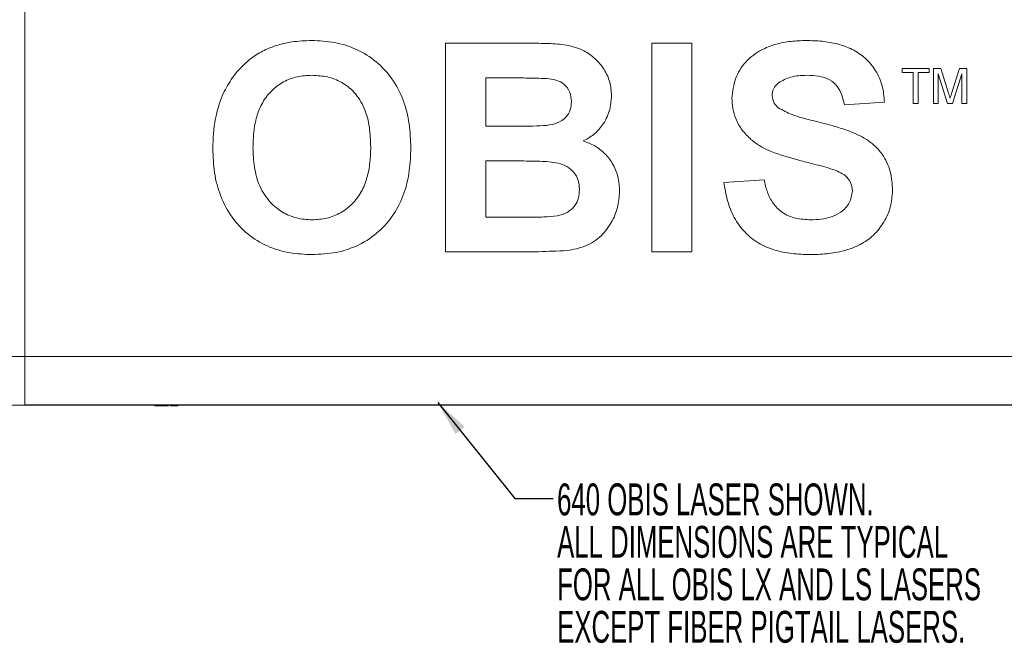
# Paper-space layout 'Sheet1' of a CAD drawing. Header units: millimetres. Extents: x 0 to 432, y 0 to 279.
# Tile 26 of 90: x 157 to 222, y 130 to 171. Entities that reach past the tile are written whole.
import ezdxf

# ---------------------------------------------------------------- set-up
doc = ezdxf.new("R2010")
doc.units = ezdxf.units.MM
doc.header["$LTSCALE"] = 0.5
doc.styles.add('SLDTEXTSTYLE0', font='TXT', dxfattribs={"width": 0.605})
doc.dimstyles.new('SLDDIMSTYLE6', dxfattribs={"dimtxt": 0, "dimasz": 2.38125, "dimexe": 0, "dimexo": 0.0625, "dimgap": 0, "dimtad": 0, "dimtih": 1, "dimtoh": 1, "dimdec": 0, "dimrnd": 1e-09, "dimzin": 0, "dimdsep": 46, "dimtxsty": 'Standard', "dimsah": 1, "dimcen": 0.09, "dimadec": 0, "dimazin": 0, "dimtfac": 2.38125, "dimtdec": 0, "dimtofl": 0, "dimtmove": 0, "dimatfit": 3, "dimfxl": 1, "dimfrac": 2, "dimtolj": 1, "dimtzin": 0, "dimarcsym": 0})

# ---------------------------------------------------------------- blocks, each defined once
blk = doc.blocks.new('SW_NOTE_4')
at = {"color": 0, "linetype": 'Continuous', "lineweight": 0, "char_height": 2.11667, "attachment_point": 1, "style": 'SLDTEXTSTYLE0'}
for s, insert in [('640 OBIS LASER SHOWN.', (0.266, 1.01)), ('ALL DIMENSIONS ARE TYPICAL', (0.266, -1.812)), ('FOR ALL OBIS LX AND LS LASERS', (0.266, -4.635)), ('EXCEPT FIBER PIGTAIL LASERS.', (0.266, -7.457))]:
    blk.add_mtext(s, dxfattribs=dict(at, insert=insert))

psp = doc.layouts.new('Sheet1')

# ---------------------------------------------------------------- linework, layer by layer
at = {"color": 7, "linetype": 'Continuous', "lineweight": 15}
for p, q in [((156.973, 189.75), (156.973, 148.701)), ((184.936, 155.65), (184.936, 169.519)), ((184.936, 169.519), (190.523, 169.519)), ((198.627, 155.65), (198.627, 169.519)), ((198.627, 169.519), (201.294, 169.519)), ((201.294, 169.519), (201.294, 155.65)), ((215.268, 167.563), (215.268, 167.83)), ((215.268, 167.83), (217.075, 167.83)), ((216.009, 167.563), (215.268, 167.563)), ((216.009, 165.518), (216.009, 167.563)), ((217.075, 167.563), (216.335, 167.563)), ((216.335, 167.563), (216.335, 165.518)), ((217.075, 167.83), (217.075, 167.563)), ((217.342, 165.518), (217.342, 167.83)), ((217.342, 167.83), (217.833, 167.83)), ((217.833, 167.83), (218.349, 166.208)), ((218.567, 166.236), (219.079, 167.83)), ((219.079, 167.83), (219.565, 167.83)), ((219.565, 167.83), (219.565, 165.518)), ((187.603, 167.208), (187.603, 164.007)), ((189.295, 167.208), (187.603, 167.208)), ((218.281, 165.518), (217.668, 167.474)), ((217.668, 167.474), (217.668, 165.518)), ((219.239, 167.474), (218.622, 165.518)), ((219.239, 165.518), (219.239, 167.474)), ((214.096, 165.607), (211.429, 165.429)), ((216.335, 165.518), (216.009, 165.518)), ((217.668, 165.518), (217.342, 165.518)), ((218.622, 165.518), (218.281, 165.518)), ((219.565, 165.518), (219.239, 165.518)), ((187.603, 164.007), (189.534, 164.007)), ((189.978, 161.696), (187.603, 161.696)), ((187.603, 161.696), (187.603, 157.962)), ((203.428, 160.273), (206.095, 160.451)), ((187.603, 157.962), (190.326, 157.962)), ((189.631, 155.65), (184.936, 155.65)), ((201.294, 155.65), (198.627, 155.65)), ((156.973, 148.701), (140.59, 148.701)), ((156.973, 148.701), (156.973, 145.462)), ((156.973, 148.701), (225.553, 148.701)), ((156.973, 145.462), (140.59, 145.462)), ((156.973, 145.5), (225.553, 145.5)), ((225.553, 145.462), (156.973, 145.462)), ((159.783, 145.462), (159.783, 145.457)), ((161.38, 145.462), (161.38, 145.457)), ((161.414, 145.462), (161.414, 145.457)), ((161.562, 145.462), (161.562, 145.457)), ((161.626, 145.457), (161.626, 145.462)), ((161.676, 145.462), (161.676, 145.457)), ((161.738, 145.457), (161.738, 145.462)), ((161.926, 145.462), (161.926, 145.457)), ((161.946, 145.457), (161.946, 145.462)), ((161.967, 145.462), (161.967, 145.457)), ((161.979, 145.462), (161.979, 145.457)), ((162.038, 145.462), (162.038, 145.457)), ((162.099, 145.457), (162.099, 145.462)), ((165.607, 145.424), (165.607, 145.462)), ((165.607, 145.424), (166.511, 145.424)), ((166.511, 145.424), (166.511, 145.462)), ((166.659, 145.424), (166.659, 145.462)), ((166.659, 145.424), (166.904, 145.424)), ((166.904, 145.424), (166.904, 145.462)), ((166.904, 145.424), (167.162, 145.424))]:
    psp.add_line(p, q, dxfattribs=at)
for points, knots in [([(173.103, 169.152), (173.365, 169.251), (173.887, 169.45), (174.869, 169.651), (175.587, 169.679), (176.026, 169.697)], [0, 0, 0, 0, 0.280002, 0.560069, 1, 1, 1, 1]), ([(176.026, 169.697), (176.539, 169.674), (177.566, 169.628), (179.049, 169.158), (180.363, 168.334), (181.436, 167.176), (182.171, 165.753), (182.562, 164.177), (182.604, 163.103), (182.624, 162.565)], [0, 0, 0, 0, 0.140103, 0.280073, 0.419961, 0.559873, 0.706473, 0.853186, 1, 1, 1, 1]), ([(190.523, 169.519), (190.931, 169.515), (191.747, 169.506), (192.97, 169.434), (194.062, 169.107), (194.902, 168.506), (195.488, 167.793), (195.893, 166.95), (195.937, 166.337), (195.96, 166.03)], [0, 0, 0, 0, 0.166996, 0.333911, 0.500239, 0.625191, 0.750174, 0.875054, 1, 1, 1, 1]), ([(203.961, 165.866), (204.009, 166.302), (204.106, 167.176), (204.82, 168.32), (205.803, 169.068), (206.858, 169.469), (207.873, 169.668), (208.56, 169.687), (208.904, 169.697)], [0, 0, 0, 0, 0.186292, 0.37265, 0.559, 0.705904, 0.852932, 1, 1, 1, 1]), ([(208.904, 169.697), (209.251, 169.688), (209.947, 169.671), (210.978, 169.494), (211.967, 169.145), (212.858, 168.551), (213.553, 167.715), (213.998, 166.699), (214.063, 165.971), (214.096, 165.607)], [0, 0, 0, 0, 0.140211, 0.280379, 0.420451, 0.560337, 0.706836, 0.853313, 1, 1, 1, 1]), ([(170.086, 166.027), (170.274, 166.397), (170.651, 167.139), (171.412, 168.017), (172.226, 168.716), (172.811, 169.007), (173.103, 169.152)], [0, 0, 0, 0, 0.279964, 0.559994, 0.780042, 1, 1, 1, 1]), ([(176.059, 167.385), (175.731, 167.368), (175.075, 167.332), (174.14, 166.983), (173.343, 166.392), (172.728, 165.591), (172.353, 164.64), (172.16, 163.623), (172.143, 162.936), (172.134, 162.593)], [0, 0, 0, 0, 0.1400429, 0.2798825, 0.4197645, 0.5596325, 0.7062849, 0.8531152, 1, 1, 1, 1]), ([(179.957, 162.632), (179.942, 163.066), (179.912, 163.934), (179.589, 165.207), (178.94, 166.255), (178.052, 166.95), (177.083, 167.327), (176.401, 167.366), (176.059, 167.385)], [0, 0, 0, 0, 0.187028, 0.373797, 0.559964, 0.706584, 0.853184, 1, 1, 1, 1]), ([(191.812, 167.16), (191.342, 167.178), (190.504, 167.211), (189.664, 167.208), (189.295, 167.208)], [0, 0, 0, 0, 0.55995, 1, 1, 1, 1]), ([(193.293, 165.629), (193.273, 165.852), (193.235, 166.297), (192.84, 166.81), (192.328, 167.076), (191.984, 167.132), (191.812, 167.16)], [0, 0, 0, 0, 0.2799796, 0.5585829, 0.7789906, 1, 1, 1, 1]), ([(207.064, 166.894), (206.924, 166.765), (206.673, 166.535), (206.642, 166.2), (206.628, 166.052)], [0, 0, 0, 0, 0.558758, 1, 1, 1, 1]), ([(208.937, 167.385), (208.564, 167.374), (207.9, 167.353), (207.319, 167.034), (207.064, 166.894)], [0, 0, 0, 0, 0.560544, 1, 1, 1, 1]), ([(211.429, 165.429), (211.383, 165.645), (211.291, 166.076), (210.986, 166.676), (210.438, 167.139), (209.715, 167.357), (209.197, 167.376), (208.937, 167.385)], [0, 0, 0, 0, 0.1870757, 0.373676, 0.5596777, 0.7794984, 1, 1, 1, 1]), ([(218.349, 166.208), (218.369, 166.145), (218.404, 166.032), (218.438, 165.918), (218.453, 165.868)], [0, 0, 0, 0, 0.560002, 1, 1, 1, 1]), ([(218.453, 165.868), (218.474, 165.937), (218.511, 166.06), (218.55, 166.182), (218.567, 166.236)], [0, 0, 0, 0, 0.559997, 1, 1, 1, 1]), ([(169.467, 162.501), (169.485, 163.178), (169.519, 164.386), (169.913, 165.525), (170.086, 166.027)], [0, 0, 0, 0, 0.560171, 1, 1, 1, 1]), ([(191.67, 164.054), (191.902, 164.095), (192.364, 164.175), (192.926, 164.545), (193.25, 165.075), (193.279, 165.445), (193.293, 165.629)], [0, 0, 0, 0, 0.2805268, 0.5599787, 0.7797584, 1, 1, 1, 1]), ([(195.96, 166.03), (195.93, 165.68), (195.87, 164.98), (195.41, 164.1), (194.805, 163.423), (194.323, 163.155), (194.082, 163.021)], [0, 0, 0, 0, 0.279865, 0.55966, 0.779863, 1, 1, 1, 1]), ([(205.242, 163.101), (205.032, 163.307), (204.611, 163.719), (204.212, 164.445), (203.995, 165.173), (203.972, 165.635), (203.961, 165.866)], [0, 0, 0, 0, 0.280025, 0.559827, 0.779923, 1, 1, 1, 1]), ([(206.628, 166.052), (206.654, 165.871), (206.701, 165.548), (206.936, 165.325), (207.039, 165.227)], [0, 0, 0, 0, 0.55848, 1, 1, 1, 1]), ([(207.039, 165.227), (207.339, 165.063), (207.94, 164.735), (208.934, 164.469), (209.928, 164.23), (210.919, 163.966), (211.97, 163.614), (213.063, 163.104), (213.991, 162.191), (214.559, 161.01), (214.606, 160.154), (214.63, 159.726)], [0, 0, 0, 0, 0.099821, 0.20002, 0.300234, 0.400442, 0.500636, 0.62564, 0.750434, 0.875064, 1, 1, 1, 1]), ([(189.534, 164.007), (189.933, 164.005), (190.645, 164.002), (191.357, 164.038), (191.67, 164.054)], [0, 0, 0, 0, 0.560048, 1, 1, 1, 1]), ([(194.082, 163.021), (194.341, 162.923), (194.859, 162.727), (195.527, 162.217), (196.071, 161.521), (196.433, 160.649), (196.473, 159.996), (196.493, 159.67)], [0, 0, 0, 0, 0.186817, 0.373445, 0.560082, 0.779919, 1, 1, 1, 1]), ([(208.412, 161.74), (207.786, 161.913), (206.914, 162.155), (205.854, 162.64), (205.446, 162.948), (205.242, 163.101)], [0, 0, 0, 0, 0.559989, 0.780074, 1, 1, 1, 1]), ([(176.065, 155.472), (175.555, 155.495), (174.537, 155.54), (173.061, 155.991), (171.748, 156.795), (170.671, 157.934), (169.932, 159.34), (169.526, 160.901), (169.487, 161.968), (169.467, 162.501)], [0, 0, 0, 0, 0.140107, 0.280098, 0.419977, 0.559898, 0.706485, 0.853188, 1, 1, 1, 1]), ([(172.134, 162.593), (172.15, 162.157), (172.182, 161.285), (172.524, 160.009), (173.192, 158.971), (174.068, 158.256), (175.03, 157.848), (175.716, 157.805), (176.059, 157.784)], [0, 0, 0, 0, 0.18698, 0.373698, 0.559979, 0.706655, 0.853284, 1, 1, 1, 1]), ([(176.059, 157.784), (176.388, 157.803), (177.045, 157.841), (177.973, 158.215), (178.759, 158.821), (179.366, 159.629), (179.736, 160.583), (179.928, 161.6), (179.947, 162.288), (179.957, 162.632)], [0, 0, 0, 0, 0.140008, 0.279878, 0.419785, 0.559658, 0.706329, 0.853126, 1, 1, 1, 1]), ([(182.624, 162.565), (182.607, 162.055), (182.572, 161.035), (182.213, 159.537), (181.551, 158.146), (180.528, 156.955), (179.209, 156.062), (177.668, 155.55), (176.6, 155.498), (176.065, 155.472)], [0, 0, 0, 0, 0.140161, 0.280232, 0.4202, 0.560112, 0.706649, 0.853253, 1, 1, 1, 1]), ([(193.826, 159.79), (193.811, 159.994), (193.782, 160.403), (193.482, 160.956), (193.003, 161.353), (192.226, 161.633), (191.199, 161.678), (190.385, 161.69), (189.978, 161.696)], [0, 0, 0, 0, 0.124897, 0.249512, 0.374219, 0.499158, 0.749457, 1, 1, 1, 1]), ([(210.662, 161.137), (210.244, 161.258), (209.498, 161.473), (208.744, 161.658), (208.412, 161.74)], [0, 0, 0, 0, 0.559958, 1, 1, 1, 1]), ([(211.962, 159.698), (211.942, 159.895), (211.901, 160.288), (211.419, 160.841), (210.95, 161.025), (210.662, 161.137)], [0, 0, 0, 0, 0.279773, 0.559151, 1, 1, 1, 1]), ([(206.095, 160.451), (206.157, 160.176), (206.28, 159.627), (206.659, 158.861), (207.298, 158.216), (208.189, 157.836), (208.852, 157.801), (209.184, 157.784)], [0, 0, 0, 0, 0.187043, 0.373852, 0.560175, 0.77974, 1, 1, 1, 1]), ([(192.345, 158.048), (192.573, 158.109), (193.027, 158.231), (193.536, 158.678), (193.795, 159.236), (193.816, 159.605), (193.826, 159.79)], [0, 0, 0, 0, 0.27999, 0.55939, 0.779527, 1, 1, 1, 1]), ([(196.493, 159.67), (196.465, 159.31), (196.408, 158.589), (195.974, 157.582), (195.285, 156.661), (194.254, 155.964), (193.413, 155.818), (192.993, 155.745)], [0, 0, 0, 0, 0.186825, 0.373702, 0.560431, 0.779924, 1, 1, 1, 1]), ([(209.112, 155.472), (208.723, 155.485), (207.946, 155.509), (206.798, 155.739), (205.715, 156.191), (204.773, 156.932), (204.069, 157.92), (203.615, 159.065), (203.49, 159.87), (203.428, 160.273)], [0, 0, 0, 0, 0.140155, 0.280243, 0.420188, 0.560038, 0.706559, 0.853225, 1, 1, 1, 1]), ([(214.63, 159.726), (214.602, 159.359), (214.546, 158.625), (214.084, 157.609), (213.404, 156.735), (212.475, 156.089), (211.402, 155.702), (210.264, 155.5), (209.496, 155.481), (209.112, 155.472)], [0, 0, 0, 0, 0.139891, 0.279806, 0.419656, 0.559547, 0.706243, 0.853088, 1, 1, 1, 1]), ([(209.184, 157.784), (209.418, 157.791), (209.886, 157.806), (210.58, 157.951), (211.244, 158.29), (211.828, 158.87), (211.918, 159.422), (211.962, 159.698)], [0, 0, 0, 0, 0.187452, 0.374788, 0.561687, 0.781437, 1, 1, 1, 1]), ([(190.326, 157.962), (190.704, 157.959), (191.378, 157.956), (192.05, 158.02), (192.345, 158.048)], [0, 0, 0, 0, 0.560184, 1, 1, 1, 1]), ([(192.993, 155.745), (192.366, 155.714), (191.246, 155.66), (190.124, 155.653), (189.631, 155.65)], [0, 0, 0, 0, 0.559954, 1, 1, 1, 1])]:
    psp.add_open_spline(points, degree=3, knots=knots, dxfattribs=at)

# ---------------------------------------------------------------- block references
at = {"color": 7, "linetype": 'Continuous', "lineweight": 0}
psp.add_blockref('SW_NOTE_4', (192.075, 139.26), dxfattribs=at)

# ---------------------------------------------------------------- leaders
psp.add_leader([(184.409, 145.653), (189.535, 139.26), (192.075, 139.26)], dimstyle='SLDDIMSTYLE6', dxfattribs=at)

doc.saveas('drawing.dxf')
